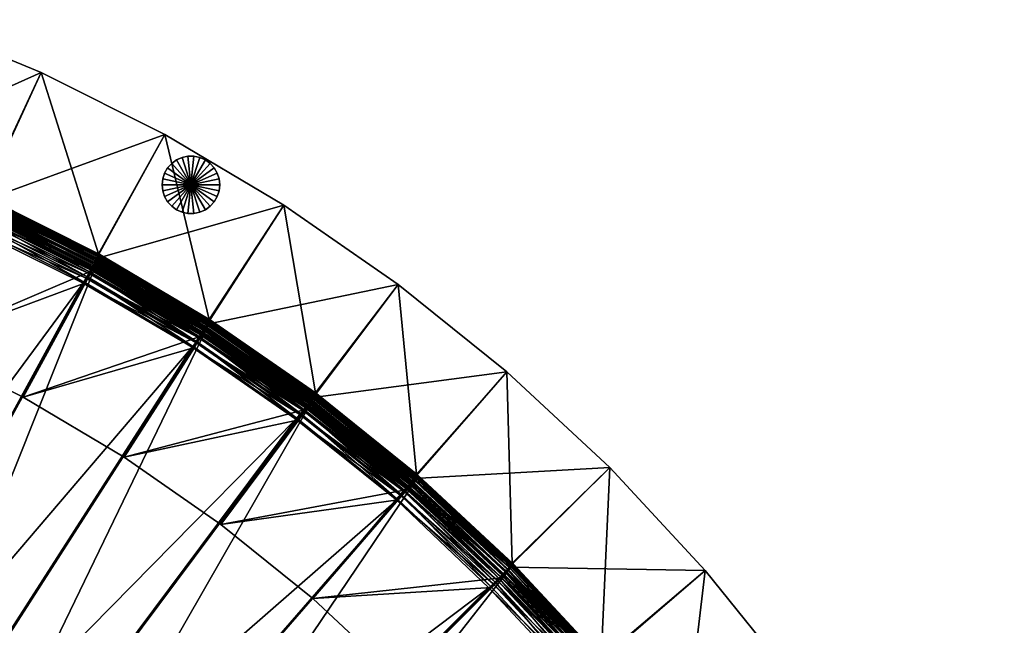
# Model space of a CAD drawing. Header units: inches. Extents: x 0 to 67.6, y -67.6 to 0.
# Tile 5 of 5: x 27.3 to 61.5, y -25.3 to -4.3. Entities that reach past the tile are written whole.
import ezdxf

# ---------------------------------------------------------------- set-up
doc = ezdxf.new("R2010")
doc.units = ezdxf.units.IN
doc.header["$MEASUREMENT"] = 0
for name, color, linetype in [('A-FURN-3-ST', 151, 'Continuous'), ('A-FURN-3-ST-BK', 151, 'Continuous'), ('A-FURN-3-ST-LG', 252, 'Continuous')]:
    doc.layers.add(name, color=color, linetype=linetype)

msp = doc.modelspace()

# ---------------------------------------------------------------- meshes
at = {"layer": 'A-FURN-3-ST'}
mesh = msp.add_polyface(dxfattribs=at)
corners = [(8.442, -28.913, 1.447), (13.414, -6.231, 1.447), (17.738, -7.39, 1.447), (11.171, -29.611, 1.447), (21.966, -8.77, 1.447), (13.839, -30.501, 1.447), (16.436, -31.576, 1.447), (26.07, -10.482, 1.447), (18.951, -32.834, 1.447), (30.089, -12.466, 1.447), (21.375, -34.269, 1.447), (26.07, -10.482, 12.079), (30.089, -12.466, 12.079), (19.443, -31.85, 14.579), (21.935, -33.323, 14.579), (33.312, -15.635, 14.579), (29.528, -13.413, 14.579), (16.857, -30.56, 14.579), (25.579, -11.466, 14.579), (14.187, -29.457, 14.579), (21.545, -9.786, 14.579), (11.444, -28.546, 14.579), (17.39, -8.434, 14.579), (8.638, -27.83, 14.579), (13.141, -7.297, 14.579), (26.07, -10.482, 13.479), (30.089, -12.466, 13.479), (29.635, -13.233, 14.568), (25.672, -11.279, 14.568), (29.73, -13.072, 14.535), (25.756, -11.112, 14.535), (29.814, -12.93, 14.48), (25.829, -10.964, 14.48), (29.887, -12.807, 14.403), (25.893, -10.836, 14.403), (29.949, -12.703, 14.304), (25.947, -10.728, 14.304), (21.625, -9.593, 14.568), (21.696, -9.421, 14.535), (21.759, -9.268, 14.48), (26.066, -10.492, 13.688), (30.083, -12.476, 13.688), (26.051, -10.521, 13.875), (30.066, -12.504, 13.875), (26.026, -10.571, 14.04), (30.038, -12.552, 14.04), (25.992, -10.639, 14.183), (29.999, -12.618, 14.183)]
mesh.append_faces([[corners[k] for k in face] for face in [(0, 1, 2), (3, 2, 4), (6, 4, 7), (8, 7, 9), (13, 15, 16), (17, 16, 18), (19, 18, 20), (21, 20, 22), (23, 22, 24)]], dxfattribs={"vtx0": -1, "vtx2": -1})
mesh.append_faces([[corners[k] for k in face] for face in [(3, 0, 2), (5, 3, 4), (6, 5, 4), (8, 6, 7), (10, 8, 9), (13, 14, 15), (17, 13, 16), (19, 17, 18), (21, 19, 20), (23, 21, 22)]], dxfattribs={"vtx1": -1, "vtx2": -1})
mesh.append_faces([[corners[k] for k in face] for face in [(7, 11, 12), (11, 25, 26), (18, 16, 27), (27, 28, 18), (28, 27, 29), (29, 30, 28), (31, 32, 30), (33, 34, 32), (35, 36, 34), (20, 18, 28), (37, 28, 30), (38, 30, 32), (39, 32, 34), (26, 25, 40), (41, 40, 42), (43, 42, 44), (45, 44, 46), (47, 46, 36)]], dxfattribs={"vtx2": -1})
mesh = msp.add_polyface(dxfattribs=at)
corners = [(21.375, -34.269, 1.447), (30.089, -12.466, 1.447), (33.939, -14.731, 1.447), (23.698, -35.879, 1.447), (37.603, -17.277, 1.447), (30.089, -12.466, 12.079), (33.939, -14.731, 12.079), (26.07, -10.482, 1.447), (21.935, -33.323, 14.579), (36.913, -18.134, 14.579), (33.312, -15.635, 14.579), (30.089, -12.466, 13.479), (33.939, -14.731, 13.479), (26.07, -10.482, 12.079), (29.528, -13.413, 14.579), (33.431, -15.463, 14.568), (29.635, -13.233, 14.568), (33.538, -15.309, 14.535), (29.73, -13.072, 14.535), (33.632, -15.174, 14.48), (29.814, -12.93, 14.48), (33.713, -15.056, 14.403), (29.887, -12.807, 14.403), (33.782, -14.957, 14.304), (29.949, -12.703, 14.304), (25.756, -11.112, 14.535), (25.829, -10.964, 14.48), (25.893, -10.836, 14.403), (30.083, -12.476, 13.688), (33.932, -14.74, 13.688), (30.066, -12.504, 13.875), (33.914, -14.767, 13.875), (30.038, -12.552, 14.04), (33.882, -14.812, 14.04), (29.999, -12.618, 14.183), (33.838, -14.875, 14.183), (26.066, -10.492, 13.688), (26.051, -10.521, 13.875), (26.026, -10.571, 14.04), (25.992, -10.639, 14.183), (25.947, -10.728, 14.304)]
mesh.append_faces([[corners[k] for k in face] for face in [(0, 1, 2), (3, 2, 4), (8, 9, 10)]], dxfattribs={"vtx0": -1, "vtx2": -1})
mesh.append_faces([[corners[k] for k in face] for face in [(1, 5, 6), (6, 2, 1), (5, 1, 7), (5, 11, 12), (12, 6, 5), (11, 5, 13), (14, 10, 15), (15, 16, 14), (16, 15, 17), (17, 18, 16), (18, 17, 19), (19, 20, 18), (20, 19, 21), (21, 22, 20), (22, 21, 23), (23, 24, 22), (25, 18, 20), (26, 20, 22), (27, 22, 24), (12, 11, 28), (28, 29, 12), (29, 28, 30), (30, 31, 29), (31, 30, 32), (32, 33, 31), (33, 32, 34), (34, 35, 33), (35, 34, 24), (24, 23, 35), (36, 28, 11), (37, 30, 28), (38, 32, 30), (39, 34, 32), (40, 24, 34)]], dxfattribs={"vtx2": -1})
mesh = msp.add_polyface(dxfattribs=at)
corners = [(23.698, -35.879, 1.447), (21.375, -34.269, 1.447), (33.939, -14.731, 1.447), (25.909, -37.658, 1.447), (37.603, -17.277, 1.447), (27.999, -39.603, 1.447), (41.16, -20.129, 1.447), (23.698, -35.879, 12.079), (21.375, -34.269, 12.079), (26.598, -36.801, 14.579), (28.748, -38.797, 14.579), (43.604, -23.978, 14.579), (24.324, -34.975, 14.579), (40.411, -20.935, 14.579), (21.935, -33.323, 14.579), (36.913, -18.134, 14.579), (23.698, -35.879, 13.479), (21.375, -34.269, 13.479), (25.909, -37.658, 12.079), (21.829, -33.503, 14.568), (24.205, -35.147, 14.568), (21.734, -33.664, 14.535), (24.098, -35.3, 14.535), (21.65, -33.806, 14.48), (24.004, -35.436, 14.48), (21.577, -33.929, 14.403), (23.923, -35.553, 14.403), (21.515, -34.033, 14.304), (23.854, -35.653, 14.304), (26.467, -36.964, 14.568), (26.35, -37.109, 14.535), (26.247, -37.238, 14.48), (26.157, -37.349, 14.403), (23.704, -35.87, 13.688), (21.38, -34.26, 13.688), (23.723, -35.843, 13.875), (21.397, -34.232, 13.875), (23.754, -35.798, 14.04), (21.425, -34.184, 14.04), (23.798, -35.734, 14.183), (21.465, -34.118, 14.183), (25.916, -37.649, 13.688), (25.936, -37.624, 13.875), (25.971, -37.581, 14.04), (26.019, -37.521, 14.183), (26.081, -37.444, 14.304)]
mesh.append_faces([[corners[k] for k in face] for face in [(0, 1, 2), (3, 0, 4), (5, 3, 6), (9, 10, 11), (12, 9, 13), (14, 12, 15)]], dxfattribs={"vtx1": -1, "vtx2": -1})
mesh.append_faces([[corners[k] for k in face] for face in [(0, 7, 8), (7, 16, 17), (16, 7, 18), (12, 14, 19), (19, 20, 12), (20, 19, 21), (21, 22, 20), (22, 21, 23), (23, 24, 22), (24, 23, 25), (25, 26, 24), (26, 25, 27), (27, 28, 26), (9, 12, 20), (20, 29, 9), (29, 20, 22), (22, 30, 29), (30, 22, 24), (31, 24, 26), (32, 26, 28), (17, 16, 33), (34, 33, 35), (36, 35, 37), (38, 37, 39), (39, 40, 38), (40, 39, 28), (28, 27, 40), (41, 33, 16), (42, 35, 33), (43, 37, 35), (44, 39, 37), (45, 28, 39)]], dxfattribs={"vtx2": -1})
mesh = msp.add_polyface(dxfattribs=at)
corners = [(37.603, -17.277, 1.447), (37.603, -17.277, 12.079), (41.16, -20.129, 12.079), (33.939, -14.731, 1.447), (33.939, -14.731, 12.079), (37.603, -17.277, 13.479), (41.16, -20.129, 13.479), (33.939, -14.731, 13.479), (40.553, -20.782, 14.568), (37.044, -17.971, 14.568), (36.913, -18.134, 14.579), (40.681, -20.645, 14.535), (37.162, -17.826, 14.535), (40.793, -20.524, 14.48), (37.265, -17.697, 14.48), (40.891, -20.419, 14.403), (37.355, -17.586, 14.403), (40.973, -20.331, 14.304), (37.431, -17.491, 14.304), (33.312, -15.635, 14.579), (33.431, -15.463, 14.568), (33.538, -15.309, 14.535), (33.632, -15.174, 14.48), (33.713, -15.056, 14.403), (33.782, -14.957, 14.304), (37.596, -17.286, 13.688), (41.153, -20.137, 13.688), (37.575, -17.311, 13.875), (41.13, -20.162, 13.875), (37.541, -17.354, 14.04), (41.093, -20.202, 14.04), (37.493, -17.414, 14.183), (41.04, -20.258, 14.183), (33.932, -14.74, 13.688), (33.914, -14.767, 13.875), (33.882, -14.812, 14.04), (33.838, -14.875, 14.183)]
mesh.append_faces([[corners[k] for k in face] for face in [(0, 1, 2), (3, 4, 1), (1, 0, 3), (1, 5, 6), (6, 2, 1), (4, 7, 5), (5, 1, 4), (8, 9, 10), (11, 12, 9), (13, 14, 12), (15, 16, 14), (17, 18, 16), (19, 10, 9), (9, 20, 19), (20, 9, 12), (12, 21, 20), (21, 12, 14), (14, 22, 21), (22, 14, 16), (16, 23, 22), (23, 16, 18), (18, 24, 23), (6, 5, 25), (26, 25, 27), (28, 27, 29), (30, 29, 31), (32, 31, 18), (5, 7, 33), (33, 25, 5), (25, 33, 34), (34, 27, 25), (27, 34, 35), (35, 29, 27), (29, 35, 36), (36, 31, 29), (31, 36, 24), (24, 18, 31)]], dxfattribs={"vtx2": -1})
mesh = msp.add_polyface(dxfattribs=at)
corners = [(25.909, -37.658, 1.447), (37.603, -17.277, 1.447), (41.16, -20.129, 1.447), (27.999, -39.603, 1.447), (44.41, -23.229, 1.447), (29.944, -41.693, 1.447), (47.486, -26.517, 1.447), (41.16, -20.129, 12.079), (44.41, -23.229, 12.079), (28.748, -38.797, 14.579), (46.628, -27.206, 14.579), (43.604, -23.978, 14.579), (26.598, -36.801, 14.579), (40.411, -20.935, 14.579), (24.324, -34.975, 14.579), (36.913, -18.134, 14.579), (41.16, -20.129, 13.479), (44.41, -23.229, 13.479), (43.757, -23.836, 14.568), (40.553, -20.782, 14.568), (43.894, -23.708, 14.535), (40.681, -20.645, 14.535), (44.015, -23.596, 14.48), (40.793, -20.524, 14.48), (44.12, -23.499, 14.403), (40.891, -20.419, 14.403), (44.208, -23.416, 14.304), (40.973, -20.331, 14.304), (37.044, -17.971, 14.568), (37.162, -17.826, 14.535), (37.265, -17.697, 14.48), (37.355, -17.586, 14.403), (41.153, -20.137, 13.688), (44.402, -23.236, 13.688), (41.13, -20.162, 13.875), (44.377, -23.259, 13.875), (41.093, -20.202, 14.04), (44.337, -23.296, 14.04), (41.04, -20.258, 14.183), (44.281, -23.349, 14.183), (37.596, -17.286, 13.688), (37.575, -17.311, 13.875), (37.541, -17.354, 14.04), (37.493, -17.414, 14.183), (37.431, -17.491, 14.304)]
mesh.append_faces([[corners[k] for k in face] for face in [(0, 1, 2), (3, 2, 4), (5, 4, 6), (9, 10, 11), (12, 11, 13), (14, 13, 15)]], dxfattribs={"vtx0": -1, "vtx2": -1})
mesh.append_faces([[corners[k] for k in face] for face in [(2, 7, 8), (7, 2, 1), (7, 16, 17), (13, 11, 18), (18, 19, 13), (19, 18, 20), (20, 21, 19), (21, 20, 22), (22, 23, 21), (23, 22, 24), (24, 25, 23), (25, 24, 26), (26, 27, 25), (15, 13, 19), (28, 19, 21), (29, 21, 23), (30, 23, 25), (31, 25, 27), (17, 16, 32), (33, 32, 34), (35, 34, 36), (36, 37, 35), (37, 36, 38), (38, 39, 37), (39, 38, 27), (27, 26, 39), (40, 32, 16), (41, 34, 32), (42, 36, 34), (43, 38, 36), (44, 27, 38)]], dxfattribs={"vtx2": -1})
mesh = msp.add_polyface(dxfattribs=at)
corners = [(47.486, -26.517, 1.447), (47.486, -26.517, 12.079), (50.324, -29.997, 12.079), (44.41, -23.229, 1.447), (44.41, -23.229, 12.079), (41.16, -20.129, 1.447), (47.486, -26.517, 13.479), (50.324, -29.997, 13.479), (44.41, -23.229, 13.479), (41.16, -20.129, 12.079), (49.881, -30.304, 14.48), (47.066, -26.854, 14.48), (46.937, -26.958, 14.535), (49.998, -30.223, 14.403), (47.177, -26.765, 14.403), (50.098, -30.154, 14.304), (47.271, -26.689, 14.304), (43.604, -23.978, 14.579), (46.628, -27.206, 14.579), (46.791, -27.075, 14.568), (43.757, -23.836, 14.568), (43.894, -23.708, 14.535), (44.015, -23.596, 14.48), (44.12, -23.499, 14.403), (44.208, -23.416, 14.304), (47.477, -26.523, 13.688), (50.315, -30.004, 13.688), (47.451, -26.544, 13.875), (50.288, -30.022, 13.875), (47.408, -26.579, 14.04), (50.242, -30.054, 14.04), (47.348, -26.627, 14.183), (50.179, -30.098, 14.183), (44.402, -23.236, 13.688), (44.377, -23.259, 13.875), (44.337, -23.296, 14.04), (44.281, -23.349, 14.183), (41.153, -20.137, 13.688), (41.13, -20.162, 13.875)]
mesh.append_faces([[corners[k] for k in face] for face in [(0, 1, 2), (3, 4, 1), (1, 0, 3), (4, 3, 5), (1, 6, 7), (4, 8, 6), (6, 1, 4), (8, 4, 9), (10, 11, 12), (13, 14, 11), (15, 16, 14), (17, 18, 19), (19, 20, 17), (20, 19, 12), (12, 21, 20), (21, 12, 11), (11, 22, 21), (22, 11, 14), (14, 23, 22), (23, 14, 16), (16, 24, 23), (7, 6, 25), (26, 25, 27), (28, 27, 29), (30, 29, 31), (32, 31, 16), (6, 8, 33), (33, 25, 6), (25, 33, 34), (34, 27, 25), (27, 34, 35), (35, 29, 27), (29, 35, 36), (36, 31, 29), (31, 36, 24), (24, 16, 31), (37, 33, 8), (38, 34, 33)]], dxfattribs={"vtx2": -1})
mesh = msp.add_polyface(dxfattribs=at)
corners = [(29.944, -41.693, 1.447), (27.999, -39.603, 1.447), (44.41, -23.229, 1.447), (31.723, -43.904, 1.447), (47.486, -26.517, 1.447), (33.332, -46.227, 1.447), (50.324, -29.997, 1.447), (34.768, -48.651, 1.447), (34.768, -48.651, 12.079), (33.332, -46.227, 12.079), (32.58, -43.215, 14.579), (34.236, -45.6, 14.579), (51.881, -34.248, 14.579), (30.749, -40.943, 14.579), (49.42, -30.624, 14.579), (28.748, -38.797, 14.579), (46.628, -27.206, 14.579), (34.768, -48.651, 13.479), (33.332, -46.227, 13.479), (36.025, -51.166, 12.079), (35.714, -48.09, 14.579), (34.064, -45.719, 14.568), (35.534, -48.197, 14.568), (33.911, -45.826, 14.535), (35.373, -48.292, 14.535), (33.775, -45.92, 14.48), (35.231, -48.376, 14.48), (33.658, -46.001, 14.403), (35.108, -48.449, 14.403), (33.558, -46.07, 14.304), (35.004, -48.511, 14.304), (37.009, -50.674, 14.579), (36.822, -50.767, 14.568), (36.655, -50.851, 14.535), (36.507, -50.925, 14.48), (36.38, -50.989, 14.403), (34.777, -48.645, 13.688), (33.341, -46.22, 13.688), (34.806, -48.628, 13.875), (33.368, -46.202, 13.875), (34.853, -48.6, 14.04), (33.413, -46.17, 14.04), (34.919, -48.561, 14.183), (33.477, -46.126, 14.183), (36.035, -51.161, 13.688), (36.065, -51.146, 13.875), (36.114, -51.122, 14.04), (36.183, -51.087, 14.183), (36.271, -51.043, 14.304)]
mesh.append_faces([[corners[k] for k in face] for face in [(0, 1, 2), (3, 0, 4), (5, 3, 6), (10, 11, 12), (13, 10, 14), (15, 13, 16)]], dxfattribs={"vtx1": -1, "vtx2": -1})
mesh.append_faces([[corners[k] for k in face] for face in [(7, 8, 9), (8, 17, 18), (17, 8, 19), (20, 11, 21), (21, 22, 20), (22, 21, 23), (23, 24, 22), (24, 23, 25), (25, 26, 24), (26, 25, 27), (27, 28, 26), (28, 27, 29), (29, 30, 28), (31, 20, 22), (32, 22, 24), (33, 24, 26), (34, 26, 28), (35, 28, 30), (18, 17, 36), (37, 36, 38), (39, 38, 40), (40, 41, 39), (41, 40, 42), (42, 43, 41), (43, 42, 30), (30, 29, 43), (44, 36, 17), (45, 38, 36), (46, 40, 38), (47, 42, 40), (48, 30, 42)]], dxfattribs={"vtx2": -1})
at = {"layer": 'A-FURN-3-ST-BK'}
mesh = msp.add_polyface(dxfattribs=at)
corners = [(21.722, -9.36, 27.954), (25.798, -11.047, 27.954), (25.832, -10.971, 28.117), (21.75, -9.281, 28.117), (25.88, -10.862, 28.255), (21.791, -9.169, 28.255), (25.941, -10.724, 28.36), (26.009, -10.568, 28.425), (21.899, -8.867, 28.425), (21.842, -9.027, 28.36), (28.067, -6.107, 28.447), (23.636, -4.271, 28.447), (28.067, -6.107, 1.447), (23.636, -4.271, 1.447), (26.059, -10.397, 1.447), (21.937, -8.692, 1.447), (26.113, -10.417, 13.674), (21.991, -8.709, 13.674), (29.785, -12.947, 28.117), (29.841, -12.841, 28.255), (29.911, -12.709, 28.36), (29.991, -12.558, 28.425), (32.36, -8.254, 28.447), (32.36, -8.254, 1.447), (30.053, -12.39, 1.447), (30.105, -12.415, 13.674), (36.497, -10.704, 28.447), (36.497, -10.704, 1.447), (33.902, -14.667, 1.447), (21.71, -9.554, 14.763), (25.772, -11.24, 14.763), (25.691, -11.433, 14.774), (21.769, -9.377, 14.73), (25.843, -11.068, 14.73), (21.821, -9.22, 14.675), (25.906, -10.915, 14.675), (21.866, -9.085, 14.598), (25.961, -10.783, 14.598), (21.905, -8.97, 14.499), (26.007, -10.671, 14.499), (26.108, -10.428, 13.883), (21.988, -8.719, 13.883), (26.096, -10.458, 14.07), (21.978, -8.751, 14.07), (26.075, -10.509, 14.235), (21.96, -8.803, 14.235), (26.045, -10.58, 14.378), (21.936, -8.876, 14.378), (29.706, -13.211, 14.763), (29.79, -13.044, 14.73), (29.863, -12.897, 14.675), (29.927, -12.769, 14.598), (30.1, -12.425, 13.883), (30.085, -12.454, 14.07), (30.06, -12.503, 14.235), (30.026, -12.572, 14.378), (29.982, -12.661, 14.499)]
mesh.append_faces([[corners[k] for k in face] for face in [(0, 1, 2), (3, 2, 4), (5, 4, 6), (7, 8, 9), (9, 6, 7), (10, 11, 8), (8, 7, 10), (12, 13, 11), (11, 10, 12), (14, 15, 13), (13, 12, 14), (14, 16, 17), (17, 15, 14), (18, 2, 1), (19, 4, 2), (20, 6, 4), (21, 7, 6), (22, 10, 7), (7, 21, 22), (23, 12, 10), (10, 22, 23), (24, 14, 12), (12, 23, 24), (24, 25, 16), (16, 14, 24), (26, 22, 21), (27, 23, 22), (28, 24, 23), (23, 27, 28), (29, 30, 31), (32, 33, 30), (34, 35, 33), (36, 37, 35), (37, 36, 38), (38, 39, 37), (17, 16, 40), (40, 41, 17), (41, 40, 42), (42, 43, 41), (43, 42, 44), (44, 45, 43), (45, 44, 46), (46, 47, 45), (47, 46, 39), (39, 38, 47), (48, 30, 33), (49, 33, 35), (50, 35, 37), (51, 37, 39), (16, 25, 52), (52, 40, 16), (40, 52, 53), (53, 42, 40), (42, 53, 54), (54, 44, 42), (55, 46, 44), (56, 39, 46)]], dxfattribs={"vtx2": -1})
mesh = msp.add_polyface(dxfattribs=at)
corners = [(32.36, -8.254, 28.447), (36.497, -10.704, 28.447), (36.497, -10.704, 1.447), (37.245, -17.732, 28.117), (33.595, -15.203, 28.117), (33.551, -15.274, 27.954), (37.196, -17.799, 27.954), (37.316, -17.635, 28.255), (33.658, -15.101, 28.255), (37.404, -17.514, 28.36), (33.738, -14.974, 28.36), (37.505, -17.376, 28.425), (33.828, -14.829, 28.425), (40.461, -13.452, 28.447), (40.461, -13.452, 1.447), (37.59, -17.219, 1.447), (33.902, -14.667, 1.447), (37.637, -17.25, 13.674), (33.951, -14.695, 13.674), (40.457, -20.932, 14.774), (37.496, -24.352, 14.774), (34.303, -21.777, 14.774), (37.011, -18.154, 14.774), (40.667, -20.591, 27.954), (40.721, -20.528, 28.117), (40.798, -20.436, 28.255), (40.895, -20.321, 28.36), (41.005, -20.191, 28.425), (41.101, -20.04, 1.447), (33.497, -15.461, 14.763), (37.13, -17.982, 14.763), (33.593, -15.3, 14.73), (37.236, -17.829, 14.73), (33.677, -15.158, 14.675), (37.33, -17.693, 14.675), (33.75, -15.035, 14.598), (37.412, -17.576, 14.598), (33.811, -14.931, 14.499), (37.481, -17.476, 14.499), (37.631, -17.259, 13.883), (33.946, -14.704, 13.883), (37.612, -17.286, 14.07), (33.929, -14.732, 14.07), (37.581, -17.332, 14.235), (33.901, -14.78, 14.235), (37.537, -17.395, 14.378), (33.862, -14.846, 14.378), (40.588, -20.769, 14.763), (40.705, -20.623, 14.73), (40.809, -20.495, 14.675), (40.898, -20.384, 14.598), (41.14, -20.084, 13.883), (41.119, -20.109, 14.07), (41.084, -20.152, 14.235), (41.036, -20.212, 14.378), (40.974, -20.289, 14.499)]
mesh.append_faces([[corners[k] for k in face] for face in [(0, 1, 2), (3, 4, 5), (5, 6, 3), (7, 8, 4), (4, 3, 7), (9, 10, 8), (8, 7, 9), (11, 12, 10), (10, 9, 11), (13, 1, 12), (12, 11, 13), (14, 2, 1), (1, 13, 14), (15, 16, 2), (2, 14, 15), (15, 17, 18), (18, 16, 15), (19, 20, 21), (21, 22, 19), (23, 6, 21), (21, 20, 23), (24, 3, 6), (6, 23, 24), (25, 7, 3), (26, 9, 7), (27, 11, 9), (17, 15, 28), (29, 30, 22), (31, 32, 30), (32, 31, 33), (33, 34, 32), (34, 33, 35), (35, 36, 34), (36, 35, 37), (37, 38, 36), (18, 17, 39), (39, 40, 18), (40, 39, 41), (41, 42, 40), (42, 41, 43), (43, 44, 42), (44, 43, 45), (45, 46, 44), (46, 45, 38), (38, 37, 46), (19, 22, 30), (30, 47, 19), (47, 30, 32), (32, 48, 47), (48, 32, 34), (49, 34, 36), (50, 36, 38), (51, 39, 17), (52, 41, 39), (53, 43, 41), (54, 45, 43), (55, 38, 45)]], dxfattribs={"vtx2": -1})
mesh = msp.add_polyface(dxfattribs=at)
corners = [(29.612, -13.398, 14.774), (27.447, -17.37, 14.774), (23.813, -15.548, 14.774), (25.691, -11.433, 14.774), (29.746, -13.021, 27.954), (25.798, -11.047, 27.954), (29.785, -12.947, 28.117), (25.832, -10.971, 28.117), (29.841, -12.841, 28.255), (25.88, -10.862, 28.255), (29.911, -12.709, 28.36), (25.941, -10.724, 28.36), (29.991, -12.558, 28.425), (33.391, -15.641, 14.774), (30.948, -19.448, 14.774), (33.551, -15.274, 27.954), (33.595, -15.203, 28.117), (33.658, -15.101, 28.255), (33.738, -14.974, 28.36), (33.828, -14.829, 28.425), (36.497, -10.704, 28.447), (33.902, -14.667, 1.447), (33.951, -14.695, 13.674), (30.105, -12.415, 13.674), (30.053, -12.39, 1.447), (37.011, -18.154, 14.774), (34.303, -21.777, 14.774), (37.196, -17.799, 27.954), (25.772, -11.24, 14.763), (29.706, -13.211, 14.763), (25.843, -11.068, 14.73), (29.79, -13.044, 14.73), (25.906, -10.915, 14.675), (29.863, -12.897, 14.675), (25.961, -10.783, 14.598), (29.927, -12.769, 14.598), (26.007, -10.671, 14.499), (29.982, -12.661, 14.499), (26.075, -10.509, 14.235), (30.06, -12.503, 14.235), (30.026, -12.572, 14.378), (26.045, -10.58, 14.378), (33.497, -15.461, 14.763), (33.593, -15.3, 14.73), (33.677, -15.158, 14.675), (33.75, -15.035, 14.598), (33.811, -14.931, 14.499), (33.946, -14.704, 13.883), (30.1, -12.425, 13.883), (33.929, -14.732, 14.07), (30.085, -12.454, 14.07), (33.901, -14.78, 14.235), (33.862, -14.846, 14.378), (37.13, -17.982, 14.763)]
mesh.append_faces([[corners[k] for k in face] for face in [(0, 1, 2), (2, 3, 0), (4, 5, 2), (2, 1, 4), (5, 4, 6), (7, 6, 8), (9, 8, 10), (11, 10, 12), (13, 14, 1), (1, 0, 13), (15, 4, 1), (1, 14, 15), (16, 6, 4), (4, 15, 16), (17, 8, 6), (6, 16, 17), (18, 10, 8), (8, 17, 18), (19, 12, 10), (10, 18, 19), (12, 19, 20), (21, 22, 23), (23, 24, 21), (25, 26, 14), (14, 13, 25), (27, 15, 14), (14, 26, 27), (0, 3, 28), (28, 29, 0), (30, 31, 29), (32, 33, 31), (34, 35, 33), (36, 37, 35), (38, 39, 40), (41, 40, 37), (13, 0, 29), (29, 42, 13), (42, 29, 31), (31, 43, 42), (43, 31, 33), (33, 44, 43), (44, 33, 35), (35, 45, 44), (45, 35, 37), (37, 46, 45), (23, 22, 47), (47, 48, 23), (48, 47, 49), (49, 50, 48), (50, 49, 51), (51, 39, 50), (39, 51, 52), (52, 40, 39), (40, 52, 46), (46, 37, 40), (25, 13, 42), (53, 42, 43)]], dxfattribs={"vtx2": -1})
mesh = msp.add_polyface(dxfattribs=at)
corners = [(37.245, -17.732, 28.117), (40.721, -20.528, 28.117), (40.798, -20.436, 28.255), (37.316, -17.635, 28.255), (40.895, -20.321, 28.36), (37.404, -17.514, 28.36), (41.005, -20.191, 28.425), (44.236, -16.489, 28.447), (40.461, -13.452, 28.447), (37.505, -17.376, 28.425), (44.236, -16.489, 1.447), (40.461, -13.452, 1.447), (41.101, -20.04, 1.447), (37.59, -17.219, 1.447), (41.146, -20.075, 13.674), (37.637, -17.25, 13.674), (43.949, -23.643, 27.954), (40.667, -20.591, 27.954), (37.496, -24.352, 14.774), (44.007, -23.584, 28.117), (44.09, -23.498, 28.255), (44.195, -23.391, 28.36), (44.314, -23.268, 28.425), (47.802, -19.808, 28.447), (47.802, -19.808, 1.447), (44.421, -23.125, 1.447), (44.464, -23.163, 13.674), (51.121, -23.376, 28.447), (51.121, -23.376, 1.447), (37.33, -17.693, 14.675), (40.809, -20.495, 14.675), (40.705, -20.623, 14.73), (37.412, -17.576, 14.598), (40.898, -20.384, 14.598), (37.481, -17.476, 14.499), (40.974, -20.289, 14.499), (41.14, -20.084, 13.883), (37.631, -17.259, 13.883), (41.119, -20.109, 14.07), (37.612, -17.286, 14.07), (41.084, -20.152, 14.235), (37.581, -17.332, 14.235), (41.036, -20.212, 14.378), (37.537, -17.395, 14.378), (43.714, -23.968, 14.774), (40.457, -20.932, 14.774), (40.588, -20.769, 14.763), (43.857, -23.815, 14.763), (43.984, -23.678, 14.73), (44.097, -23.558, 14.675), (44.194, -23.453, 14.598), (44.276, -23.365, 14.499), (44.456, -23.171, 13.883), (44.434, -23.195, 14.07), (44.396, -23.236, 14.235), (44.344, -23.292, 14.378)]
mesh.append_faces([[corners[k] for k in face] for face in [(0, 1, 2), (3, 2, 4), (5, 4, 6), (7, 8, 9), (9, 6, 7), (10, 11, 8), (8, 7, 10), (12, 13, 11), (11, 10, 12), (12, 14, 15), (16, 17, 18), (19, 1, 17), (17, 16, 19), (20, 2, 1), (1, 19, 20), (21, 4, 2), (2, 20, 21), (22, 6, 4), (4, 21, 22), (23, 7, 6), (6, 22, 23), (24, 10, 7), (7, 23, 24), (25, 12, 10), (10, 24, 25), (25, 26, 14), (14, 12, 25), (27, 23, 22), (28, 24, 23), (23, 27, 28), (29, 30, 31), (32, 33, 30), (34, 35, 33), (15, 14, 36), (37, 36, 38), (39, 38, 40), (41, 40, 42), (43, 42, 35), (44, 45, 46), (46, 47, 44), (47, 46, 31), (31, 48, 47), (48, 31, 30), (30, 49, 48), (49, 30, 33), (33, 50, 49), (50, 33, 35), (35, 51, 50), (14, 26, 52), (52, 36, 14), (36, 52, 53), (53, 38, 36), (38, 53, 54), (54, 40, 38), (40, 54, 55), (55, 42, 40), (42, 55, 51), (51, 35, 42)]], dxfattribs={"vtx2": -1})
mesh = msp.add_polyface(dxfattribs=at)
corners = [(43.714, -23.968, 14.774), (40.515, -27.166, 14.774), (37.496, -24.352, 14.774), (40.457, -20.932, 14.774), (43.949, -23.643, 27.954), (46.745, -27.231, 14.774), (43.324, -30.191, 14.774), (47.002, -26.924, 27.954), (47.064, -26.869, 28.117), (44.007, -23.584, 28.117), (47.154, -26.789, 28.255), (44.09, -23.498, 28.255), (47.266, -26.69, 28.36), (44.195, -23.391, 28.36), (47.393, -26.576, 28.425), (44.314, -23.268, 28.425), (51.121, -23.376, 28.447), (47.51, -26.441, 1.447), (44.421, -23.125, 1.447), (47.802, -19.808, 1.447), (51.121, -23.376, 1.447), (47.55, -26.482, 13.674), (44.464, -23.163, 13.674), (49.86, -30.344, 28.117), (49.955, -30.271, 28.255), (50.074, -30.18, 28.36), (50.21, -30.076, 28.425), (54.158, -27.151, 28.447), (50.336, -29.949, 1.447), (54.158, -27.151, 1.447), (43.857, -23.815, 14.763), (46.898, -27.089, 14.763), (43.984, -23.678, 14.73), (47.035, -26.961, 14.73), (44.097, -23.558, 14.675), (47.155, -26.849, 14.675), (44.194, -23.453, 14.598), (47.26, -26.752, 14.598), (44.276, -23.365, 14.499), (47.349, -26.669, 14.499), (47.542, -26.49, 13.883), (44.456, -23.171, 13.883), (47.518, -26.512, 14.07), (44.434, -23.195, 14.07), (47.477, -26.55, 14.235), (44.396, -23.236, 14.235), (47.421, -26.602, 14.378), (44.344, -23.292, 14.378), (49.824, -30.434, 14.73), (49.953, -30.331, 14.675), (50.064, -30.241, 14.598), (50.364, -30, 13.883), (50.339, -30.02, 14.07), (50.296, -30.055, 14.235), (50.236, -30.103, 14.378), (50.159, -30.165, 14.499)]
mesh.append_faces([[corners[k] for k in face] for face in [(0, 1, 2), (2, 3, 0), (2, 1, 4), (5, 6, 1), (1, 0, 5), (7, 4, 1), (1, 6, 7), (8, 9, 4), (4, 7, 8), (10, 11, 9), (9, 8, 10), (12, 13, 11), (11, 10, 12), (14, 15, 13), (13, 12, 14), (15, 14, 16), (17, 18, 19), (19, 20, 17), (17, 21, 22), (22, 18, 17), (23, 8, 7), (24, 10, 8), (25, 12, 10), (26, 14, 12), (27, 16, 14), (14, 26, 27), (28, 17, 20), (20, 29, 28), (21, 17, 28), (5, 0, 30), (30, 31, 5), (31, 30, 32), (32, 33, 31), (33, 32, 34), (34, 35, 33), (35, 34, 36), (36, 37, 35), (37, 36, 38), (38, 39, 37), (22, 21, 40), (40, 41, 22), (41, 40, 42), (42, 43, 41), (43, 42, 44), (44, 45, 43), (45, 44, 46), (46, 47, 45), (47, 46, 39), (39, 38, 47), (48, 33, 35), (49, 35, 37), (50, 37, 39), (51, 40, 21), (52, 42, 40), (53, 44, 42), (54, 46, 44), (55, 39, 46)]], dxfattribs={"vtx2": -1})
mesh = msp.add_polyface(dxfattribs=at)
corners = [(54.158, -27.151, 1.447), (51.121, -23.376, 1.447), (51.121, -23.376, 28.447), (54.158, -27.151, 28.447), (56.904, -31.115, 28.447), (50.21, -30.076, 28.425), (52.758, -33.751, 28.425), (56.904, -31.115, 1.447), (52.893, -33.634, 1.447), (50.336, -29.949, 1.447), (52.926, -33.68, 13.674), (50.373, -29.993, 13.674), (54.647, -37.803, 28.117), (52.39, -33.994, 28.117), (52.321, -34.039, 27.954), (54.574, -37.844, 27.954), (54.751, -37.744, 28.255), (52.49, -33.928, 28.255), (54.882, -37.671, 28.36), (52.615, -33.845, 28.36), (55.031, -37.587, 28.425), (59.354, -35.253, 28.447), (59.354, -35.253, 1.447), (55.174, -37.48, 1.447), (55.204, -37.529, 13.674), (57.022, -41.568, 28.425), (61.5, -39.546, 28.447), (61.5, -39.546, 1.447), (57.172, -41.471, 1.447), (52.917, -33.687, 13.883), (54.257, -38.089, 14.774), (52.022, -34.306, 14.774), (52.194, -34.187, 14.763), (54.437, -37.982, 14.763), (52.348, -34.081, 14.73), (54.598, -37.887, 14.73), (52.483, -33.987, 14.675), (54.74, -37.803, 14.675), (52.601, -33.906, 14.598), (54.863, -37.73, 14.598), (52.7, -33.837, 14.499), (54.967, -37.668, 14.499), (55.194, -37.534, 13.883), (55.166, -37.551, 14.07), (52.89, -33.705, 14.07), (55.119, -37.579, 14.235), (52.845, -33.737, 14.235), (55.053, -37.618, 14.378), (52.782, -33.78, 14.378), (57.189, -41.526, 13.883), (57.16, -41.541, 14.07), (57.111, -41.566, 14.235), (57.042, -41.6, 14.378), (56.953, -41.644, 14.499)]
mesh.append_faces([[corners[k] for k in face] for face in [(0, 1, 2), (2, 3, 0), (4, 3, 5), (5, 6, 4), (7, 0, 3), (3, 4, 7), (8, 9, 0), (0, 7, 8), (8, 10, 11), (12, 13, 14), (14, 15, 12), (16, 17, 13), (13, 12, 16), (18, 19, 17), (17, 16, 18), (20, 6, 19), (19, 18, 20), (21, 4, 6), (6, 20, 21), (22, 7, 4), (4, 21, 22), (23, 8, 7), (7, 22, 23), (23, 24, 10), (10, 8, 23), (25, 20, 18), (26, 21, 20), (27, 22, 21), (21, 26, 27), (28, 23, 22), (22, 27, 28), (24, 23, 28), (11, 10, 29), (30, 31, 32), (32, 33, 30), (33, 32, 34), (34, 35, 33), (35, 34, 36), (36, 37, 35), (37, 36, 38), (38, 39, 37), (39, 38, 40), (40, 41, 39), (10, 24, 42), (42, 29, 10), (29, 42, 43), (43, 44, 29), (44, 43, 45), (45, 46, 44), (46, 45, 47), (47, 48, 46), (48, 47, 41), (41, 40, 48), (49, 42, 24), (50, 43, 42), (51, 45, 43), (52, 47, 45), (53, 41, 47)]], dxfattribs={"vtx2": -1})
at = {"layer": 'A-FURN-3-ST-LG'}
mesh = msp.add_polyface(dxfattribs=at)
corners = [(33.267, -9.999, 0), (34.267, -9.999, 0), (34.245, -9.791, 0), (34.18, -9.592, 0), (34.076, -9.411, 0), (33.936, -9.256, 0), (33.767, -9.133, 0), (33.576, -9.048, 0), (33.371, -9.004, 0), (33.162, -9.004, 0), (32.958, -9.048, 0), (32.767, -9.133, 0), (32.598, -9.256, 0), (32.458, -9.411, 0), (32.353, -9.592, 0), (32.289, -9.791, 0), (32.267, -9.999, 0), (32.289, -10.207, 0), (32.353, -10.406, 0), (32.458, -10.587, 0), (32.598, -10.742, 0), (32.767, -10.865, 0), (32.958, -10.95, 0), (33.162, -10.993, 0), (33.371, -10.993, 0), (33.576, -10.95, 0), (33.767, -10.865, 0), (33.936, -10.742, 0), (34.076, -10.587, 0), (34.18, -10.406, 0), (34.245, -10.207, 0), (34.267, -9.999, 1.5), (34.245, -9.791, 1.5), (34.18, -9.592, 1.5), (34.076, -9.411, 1.5), (33.936, -9.256, 1.5), (33.767, -9.133, 1.5), (33.576, -9.048, 1.5), (33.371, -9.004, 1.5), (33.162, -9.004, 1.5), (32.958, -9.048, 1.5), (32.767, -9.133, 1.5), (32.598, -9.256, 1.5), (32.458, -9.411, 1.5), (32.353, -9.592, 1.5), (32.289, -9.791, 1.5), (32.267, -9.999, 1.5), (32.289, -10.207, 1.5), (32.353, -10.406, 1.5), (32.458, -10.587, 1.5), (32.598, -10.742, 1.5), (32.767, -10.865, 1.5), (32.958, -10.95, 1.5), (33.162, -10.993, 1.5), (33.371, -10.993, 1.5), (33.576, -10.95, 1.5), (33.767, -10.865, 1.5), (33.936, -10.742, 1.5), (34.076, -10.587, 1.5), (34.18, -10.406, 1.5), (34.245, -10.207, 1.5), (33.267, -9.999, 1.5)]
mesh.append_faces([[corners[k] for k in face] for face in [(1, 32, 31), (2, 33, 32), (3, 34, 33), (4, 35, 34), (5, 36, 35), (6, 37, 36), (7, 38, 37), (8, 39, 38), (9, 40, 39), (10, 41, 40), (11, 42, 41), (12, 43, 42), (13, 44, 43), (14, 45, 44), (15, 46, 45), (16, 47, 46), (17, 48, 47), (18, 49, 48), (19, 50, 49), (20, 51, 50), (21, 52, 51), (22, 53, 52), (23, 54, 53), (24, 55, 54), (25, 56, 55), (26, 57, 56), (27, 58, 57), (28, 59, 58), (29, 60, 59), (30, 31, 60)]], dxfattribs={"vtx0": -1})
mesh.append_faces([[corners[k] for k in face] for face in [(0, 2, 1), (0, 3, 2), (0, 4, 3), (0, 5, 4), (0, 6, 5), (0, 7, 6), (0, 8, 7), (0, 9, 8), (0, 10, 9), (0, 11, 10), (0, 12, 11), (0, 13, 12), (0, 14, 13), (0, 15, 14), (0, 16, 15), (0, 17, 16), (0, 18, 17), (0, 19, 18), (0, 20, 19), (0, 21, 20), (0, 22, 21), (0, 23, 22), (0, 24, 23), (0, 25, 24), (0, 26, 25), (0, 27, 26), (0, 28, 27), (0, 29, 28), (0, 30, 29), (0, 1, 30), (61, 31, 32), (61, 32, 33), (61, 33, 34), (61, 34, 35), (61, 35, 36), (61, 36, 37), (61, 37, 38), (61, 38, 39), (61, 39, 40), (61, 40, 41), (61, 41, 42), (61, 42, 43), (61, 43, 44), (61, 44, 45), (61, 45, 46), (61, 46, 47), (61, 47, 48), (61, 48, 49), (61, 49, 50), (61, 50, 51), (61, 51, 52), (61, 52, 53), (61, 53, 54), (61, 54, 55), (61, 55, 56), (61, 56, 57), (61, 57, 58), (61, 58, 59), (61, 59, 60), (61, 60, 31)]], dxfattribs={"vtx0": -1, "vtx2": -1})
mesh.append_faces([[corners[k] for k in face] for face in [(1, 2, 32), (2, 3, 33), (3, 4, 34), (4, 5, 35), (5, 6, 36), (6, 7, 37), (7, 8, 38), (8, 9, 39), (9, 10, 40), (10, 11, 41), (11, 12, 42), (12, 13, 43), (13, 14, 44), (14, 15, 45), (15, 16, 46), (16, 17, 47), (17, 18, 48), (18, 19, 49), (19, 20, 50), (20, 21, 51), (21, 22, 52), (22, 23, 53), (23, 24, 54), (24, 25, 55), (25, 26, 56), (26, 27, 57), (27, 28, 58), (28, 29, 59), (29, 30, 60), (30, 1, 31)]], dxfattribs={"vtx2": -1})

doc.saveas('drawing.dxf')
